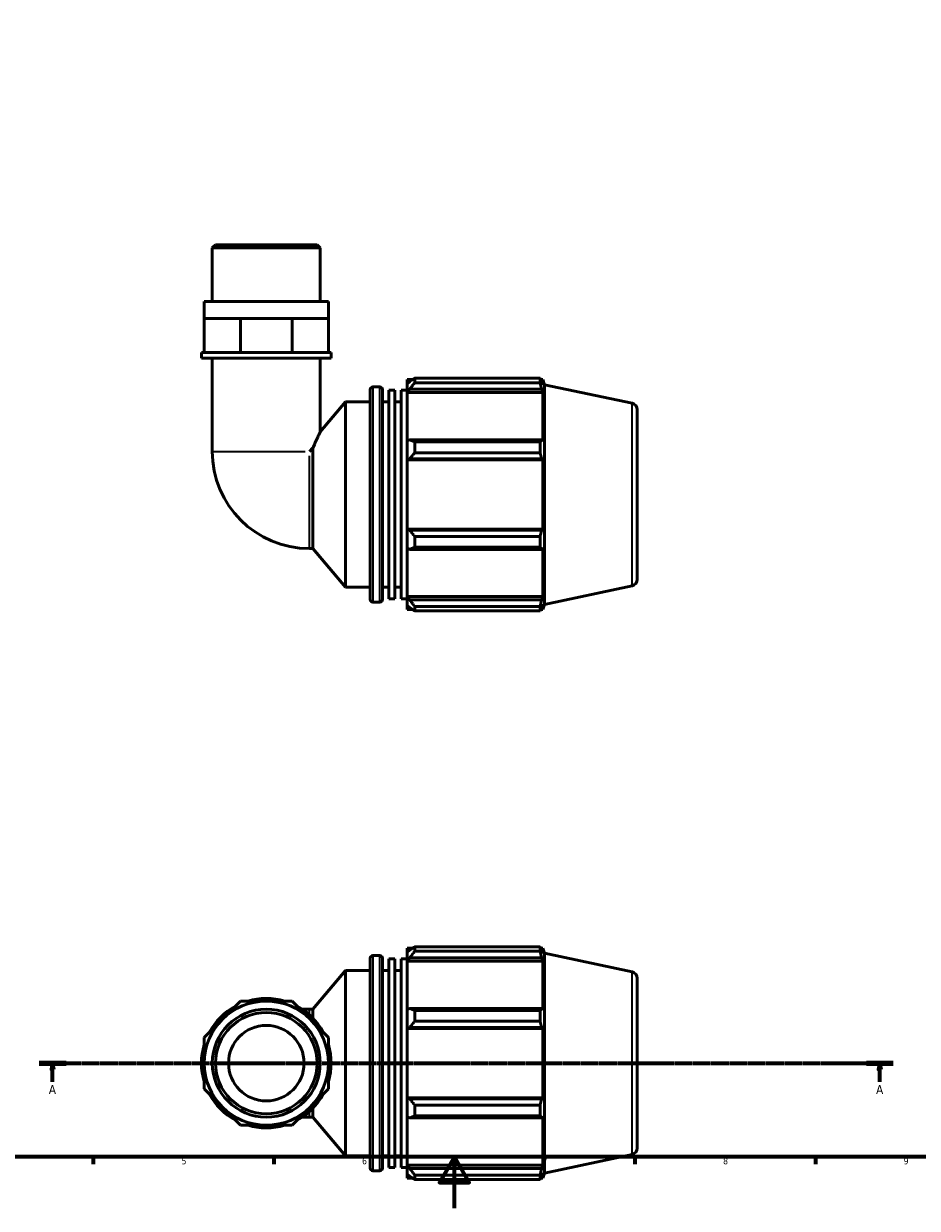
# Model space of a CAD drawing. Header units: millimetres. Extents: x 0 to 931, y 0 to 920.
# Tile 2 of 6: x 253 to 600, y 0 to 460. Entities that reach past the tile are written whole.
import ezdxf

# ---------------------------------------------------------------- set-up
doc = ezdxf.new("R2010")
doc.units = ezdxf.units.MM
doc.linetypes.add('CHAIN', pattern=[0.7087, 0.4724, -0.0591, 0.1181, -0.0591])
for name, color, linetype, lineweight in [('Border (ISO)', 7, 'Continuous', 70), ('Section Line (ISO)', 7, 'CHAIN', 70), ('Visible (ISO)', 7, 'Continuous', 50), ('Visible Narrow (ISO)', 7, 'Continuous', 35)]:
    doc.layers.add(name, color=color, linetype=linetype, lineweight=lineweight)
doc.styles.add('Label Text (ISO)', font='tahoma.ttf')
doc.styles.add('Note Text (ISO)', font='tahoma.ttf')

# ---------------------------------------------------------------- blocks, each defined once
blk = doc.blocks.new('Borders Default Border')
at = {"layer": 'Border (ISO)'}
for p, q in [((280.33, 20), (280.33, 17.1)), ((350.42, 20), (350.42, 17.1)), ((490.58, 20), (490.58, 17.1)), ((560.67, 20), (560.67, 17.1))]:
    blk.add_line(p, q, dxfattribs=at)
at = {"layer": 'Border (ISO)', "flags": 128}
for points in [[(20, 20), (20, 574), (821, 574), (821, 20), (20, 20)], [(420.5, 0), (420.5, 20), (414.73, 10), (426.27, 10), (420.5, 20)]]:
    blk.add_lwpolyline(points, dxfattribs=at)
at = {"layer": 'Border (ISO)', "color": 232, "true_color": 0xca0064, "char_height": 2.5, "attachment_point": 7, "style": 'Note Text (ISO)'}
for s, insert in [('5', (314.64, 17.05)), ('6', (384.66, 17.05)), ('7', (454.77, 17.1)), ('8', (524.81, 17.04)), ('9', (594.88, 17.05))]:
    blk.add_mtext(s, dxfattribs=dict(at, insert=insert))
blk = doc.blocks.new('2dTransSection0')
at = {"layer": 'Section Line (ISO)', "linetype": 'CHAIN'}
blk.add_line((259.33, 56.35), (590.86, 56.35), dxfattribs=at)
at = {"layer": 'Section Line (ISO)', "linetype": 'Continuous', "lineweight": 140}
for p, q in [((259.33, 56.35), (269.79, 56.35)), ((580.41, 56.35), (590.86, 56.35))]:
    blk.add_line(p, q, dxfattribs=at)
at = {"layer": 'Section Line (ISO)', "linetype": 'Continuous'}
for p, q in [((264.56, 56.35), (264.06, 53.85)), ((264.56, 53.85), (264.56, 56.35)), ((265.06, 53.85), (264.56, 56.35)), ((585.63, 56.35), (585.13, 53.85)), ((585.63, 53.85), (585.63, 56.35)), ((586.13, 53.85), (585.63, 56.35)), ((264.06, 53.85), (265.06, 53.85)), ((264.56, 49.12), (264.56, 53.85)), ((585.13, 53.85), (586.13, 53.85)), ((585.63, 49.12), (585.63, 53.85))]:
    blk.add_line(p, q, dxfattribs=at)
at = {"layer": 'Section Line (ISO)', "linetype": 'Continuous', "flags": 128}
for points in [[(265.06, 53.85), (264.56, 56.35), (264.06, 53.85), (265.06, 53.85)], [(586.13, 53.85), (585.63, 56.35), (585.13, 53.85), (586.13, 53.85)]]:
    blk.add_lwpolyline(points, dxfattribs=at)
at = {"layer": 'Section Line (ISO)'}
for points in [[(265.06, 53.85), (264.56, 56.35), (264.06, 53.85), (265.06, 53.85)], [(586.13, 53.85), (585.63, 56.35), (585.13, 53.85), (586.13, 53.85)]]:
    blk.add_solid(points, dxfattribs=at)
at = {"layer": 'Section Line (ISO)', "char_height": 3.5, "attachment_point": 7, "style": 'Label Text (ISO)'}
for insert in [(263.07, 44.35), (584.15, 44.35)]:
    blk.add_mtext('A', dxfattribs=dict(at, insert=insert))

msp = doc.modelspace()

# ---------------------------------------------------------------- linework, layer by layer
at = {"layer": 'Visible (ISO)'}
for p, q in [((327.791, 374.099), (326.533, 372.842)), ((326.533, 352.099), (326.533, 372.842)), ((368.443, 372.842), (326.533, 372.842)), ((327.791, 374.099), (367.186, 374.099)), ((367.186, 374.099), (368.443, 372.842)), ((368.443, 352.099), (368.443, 372.842)), ((371.587, 352.099), (323.39, 352.099)), ((323.39, 345.499), (323.39, 352.099)), ((371.587, 345.499), (371.587, 352.099)), ((323.39, 345.499), (330.448, 345.499)), ((323.39, 332.299), (323.39, 345.499)), ((330.448, 345.499), (337.507, 345.499)), ((337.507, 332.299), (337.507, 345.499)), ((337.507, 345.499), (347.488, 345.499)), ((347.488, 345.499), (357.47, 345.499)), ((357.47, 345.499), (364.528, 345.499)), ((357.47, 332.299), (357.47, 345.499)), ((364.528, 345.499), (371.587, 345.499)), ((371.587, 332.299), (371.587, 345.499)), ((323.39, 332.299), (322.342, 332.299)), ((322.342, 330.099), (322.342, 332.299)), ((325.369, 332.299), (323.39, 332.299)), ((335.528, 332.299), (325.369, 332.299)), ((337.507, 332.299), (335.528, 332.299)), ((340.305, 332.299), (337.507, 332.299)), ((354.671, 332.299), (340.305, 332.299)), ((357.47, 332.299), (354.671, 332.299)), ((359.449, 332.299), (357.47, 332.299)), ((369.608, 332.299), (359.449, 332.299)), ((371.587, 332.299), (369.608, 332.299)), ((372.634, 332.299), (371.587, 332.299)), ((372.634, 330.099), (372.634, 332.299)), ((372.634, 330.099), (322.342, 330.099)), ((326.533, 330.099), (326.533, 293.863)), ((368.443, 330.099), (368.443, 301.462)), ((405.088, 322.264), (405.088, 320.528)), ((405.088, 322.264), (453.751, 322.264)), ((453.751, 320.528), (453.751, 322.264)), ((387.808, 236.339), (387.808, 317.859)), ((388.808, 318.859), (391.608, 318.859)), ((392.608, 317.859), (392.608, 236.339)), ((395.008, 236.592), (395.008, 317.606)), ((395.008, 317.606), (397.408, 317.606)), ((397.408, 236.592), (397.408, 317.606)), ((399.808, 236.592), (399.808, 317.606)), ((399.808, 317.606), (402.208, 317.606)), ((402.208, 321.739), (402.208, 320.131)), ((402.208, 321.739), (404.252, 321.739)), ((403.168, 321.047), (402.208, 320.131)), ((402.208, 317.121), (402.208, 320.131)), ((402.208, 317.121), (403.168, 317.973)), ((403.168, 317.973), (454.375, 317.973)), ((453.751, 320.528), (405.088, 320.528)), ((454.023, 321.739), (454.842, 321.739)), ((454.842, 319.673), (454.375, 321.047)), ((454.375, 317.973), (454.842, 316.695)), ((455.488, 319.751), (454.842, 321.739)), ((454.842, 319.673), (454.842, 321.739)), ((455.488, 234.447), (455.488, 319.751)), ((489.508, 312.52), (455.488, 319.751)), ((368.443, 301.462), (378.208, 313.099)), ((378.208, 241.099), (378.208, 313.099)), ((378.208, 313.099), (387.808, 313.099)), ((392.608, 313.099), (395.008, 313.099)), ((397.408, 313.099), (399.808, 313.099)), ((402.208, 316.695), (402.208, 317.121)), ((402.208, 316.695), (402.208, 297.933)), ((402.208, 316.695), (454.842, 316.695)), ((454.842, 297.712), (454.842, 316.695)), ((491.488, 310.075), (491.488, 244.124)), ((365.584, 295.195), (364.252, 293.863)), ((365.584, 256.144), (365.584, 295.195)), ((403.168, 298.377), (402.208, 297.933)), ((402.208, 290.667), (402.208, 297.933)), ((454.375, 298.377), (403.168, 298.377)), ((405.088, 297.543), (405.088, 293.352)), ((405.088, 297.543), (453.751, 297.543)), ((453.751, 293.352), (453.751, 297.543)), ((454.842, 297.712), (454.375, 298.377)), ((402.208, 290.667), (403.168, 290.956)), ((402.208, 290.523), (402.208, 290.667)), ((402.208, 290.523), (402.208, 263.676)), ((402.208, 290.523), (454.842, 290.523)), ((403.168, 290.956), (454.375, 290.956)), ((453.751, 293.352), (405.088, 293.352)), ((454.375, 290.956), (454.842, 290.523)), ((454.842, 263.676), (454.842, 290.523)), ((402.208, 263.531), (402.208, 263.676)), ((402.208, 263.676), (454.842, 263.676)), ((403.168, 263.243), (402.208, 263.531)), ((402.208, 256.265), (402.208, 263.531)), ((454.375, 263.243), (403.168, 263.243)), ((454.842, 263.676), (454.375, 263.243)), ((405.088, 260.846), (405.088, 256.656)), ((405.088, 260.846), (453.751, 260.846)), ((453.751, 256.656), (453.751, 260.846)), ((364.252, 256.144), (365.584, 256.144)), ((365.584, 256.144), (378.208, 241.099)), ((402.208, 256.265), (403.168, 255.822)), ((402.208, 256.265), (402.208, 237.503)), ((403.168, 255.822), (454.375, 255.822)), ((453.751, 256.656), (405.088, 256.656)), ((454.375, 255.822), (454.842, 256.487)), ((454.842, 237.503), (454.842, 256.487)), ((378.208, 241.099), (387.808, 241.099)), ((392.608, 241.099), (395.008, 241.099)), ((397.408, 241.099), (399.808, 241.099)), ((489.508, 241.678), (455.488, 234.447)), ((388.808, 235.339), (391.608, 235.339)), ((395.008, 236.592), (397.408, 236.592)), ((399.808, 236.592), (402.208, 236.592)), ((402.208, 237.077), (402.208, 237.503)), ((402.208, 237.503), (454.842, 237.503)), ((402.208, 234.068), (402.208, 237.077)), ((403.168, 236.226), (402.208, 237.077)), ((454.375, 236.226), (403.168, 236.226)), ((454.842, 237.503), (454.375, 236.226)), ((402.208, 234.068), (403.168, 233.152)), ((402.208, 234.068), (402.208, 232.459)), ((402.208, 232.459), (404.252, 232.459)), ((405.088, 233.67), (405.088, 231.935)), ((405.088, 233.67), (453.751, 233.67)), ((453.751, 231.935), (405.088, 231.935)), ((453.751, 231.935), (453.751, 233.67)), ((454.023, 232.459), (454.842, 232.459)), ((454.375, 233.152), (454.842, 234.525)), ((454.842, 232.459), (454.842, 234.525)), ((455.488, 234.447), (454.842, 232.459)), ((405.088, 101.514), (405.088, 99.778)), ((405.088, 101.514), (453.751, 101.514)), ((453.751, 99.778), (453.751, 101.514)), ((387.808, 15.59), (387.808, 97.11)), ((388.808, 98.11), (391.608, 98.11)), ((392.608, 97.11), (392.608, 15.59)), ((395.008, 15.842), (395.008, 96.857)), ((395.008, 96.857), (397.408, 96.857)), ((397.408, 15.842), (397.408, 96.857)), ((399.808, 15.842), (399.808, 96.857)), ((399.808, 96.857), (402.208, 96.857)), ((402.208, 100.99), (402.208, 99.381)), ((402.208, 100.99), (404.252, 100.99)), ((403.168, 100.297), (402.208, 99.381)), ((402.208, 96.372), (402.208, 99.381)), ((402.208, 96.372), (403.168, 97.223)), ((403.168, 97.223), (454.375, 97.223)), ((453.751, 99.778), (405.088, 99.778)), ((454.023, 100.99), (454.842, 100.99)), ((454.842, 98.924), (454.375, 100.297)), ((454.375, 97.223), (454.842, 95.946)), ((455.488, 99.002), (454.842, 100.99)), ((454.842, 98.924), (454.842, 100.99)), ((455.488, 13.698), (455.488, 99.002)), ((489.508, 91.771), (455.488, 99.002)), ((365.584, 77.305), (378.208, 92.35)), ((378.208, 20.35), (378.208, 92.35)), ((378.208, 92.35), (387.808, 92.35)), ((392.608, 92.35), (395.008, 92.35)), ((397.408, 92.35), (399.808, 92.35)), ((402.208, 95.946), (402.208, 96.372)), ((402.208, 95.946), (402.208, 77.184)), ((402.208, 95.946), (454.842, 95.946)), ((454.842, 76.962), (454.842, 95.946)), ((491.488, 89.325), (491.488, 23.374)), ((337.507, 80.448), (330.448, 73.39)), ((347.488, 80.448), (337.507, 80.448)), ((357.47, 80.448), (347.488, 80.448)), ((364.528, 73.39), (357.47, 80.448)), ((364.252, 77.305), (361.388, 77.305)), ((364.252, 77.305), (365.584, 77.305)), ((365.584, 73.81), (365.584, 77.305)), ((403.168, 77.627), (402.208, 77.184)), ((402.208, 69.917), (402.208, 77.184)), ((454.375, 77.627), (403.168, 77.627)), ((405.088, 76.793), (405.088, 72.603)), ((405.088, 76.793), (453.751, 76.793)), ((453.751, 72.603), (453.751, 76.793)), ((454.842, 76.962), (454.375, 77.627)), ((330.448, 73.39), (323.39, 66.331)), ((371.587, 66.331), (364.528, 73.39)), ((402.208, 69.917), (403.168, 70.206)), ((402.208, 69.773), (402.208, 69.917)), ((402.208, 69.773), (402.208, 42.926)), ((402.208, 69.773), (454.842, 69.773)), ((403.168, 70.206), (454.375, 70.206)), ((453.751, 72.603), (405.088, 72.603)), ((454.375, 70.206), (454.842, 69.773)), ((454.842, 42.926), (454.842, 69.773)), ((323.39, 66.331), (323.39, 56.35)), ((371.587, 56.35), (371.587, 66.331)), ((323.39, 56.35), (323.39, 46.368)), ((371.587, 46.368), (371.587, 56.35)), ((323.39, 46.368), (330.448, 39.31)), ((364.528, 39.31), (371.587, 46.368)), ((402.208, 42.782), (402.208, 42.926)), ((402.208, 42.926), (454.842, 42.926)), ((402.208, 35.516), (402.208, 42.782)), ((403.168, 42.493), (402.208, 42.782)), ((454.375, 42.493), (403.168, 42.493)), ((454.842, 42.926), (454.375, 42.493)), ((330.448, 39.31), (337.507, 32.251)), ((357.47, 32.251), (364.528, 39.31)), ((365.584, 35.395), (365.584, 38.889)), ((405.088, 40.097), (405.088, 35.906)), ((405.088, 40.097), (453.751, 40.097)), ((453.751, 35.906), (453.751, 40.097)), ((337.507, 32.251), (347.488, 32.251)), ((347.488, 32.251), (357.47, 32.251)), ((361.388, 35.395), (364.252, 35.395)), ((364.252, 35.395), (365.584, 35.395)), ((365.584, 35.395), (378.208, 20.35)), ((402.208, 35.516), (402.208, 16.753)), ((402.208, 35.516), (403.168, 35.072)), ((403.168, 35.072), (454.375, 35.072)), ((453.751, 35.906), (405.088, 35.906)), ((454.375, 35.072), (454.842, 35.737)), ((454.842, 16.753), (454.842, 35.737)), ((378.208, 20.35), (387.808, 20.35)), ((392.608, 20.35), (395.008, 20.35)), ((397.408, 20.35), (399.808, 20.35)), ((489.508, 20.929), (455.488, 13.698)), ((388.808, 14.59), (391.608, 14.59)), ((395.008, 15.842), (397.408, 15.842)), ((399.808, 15.842), (402.208, 15.842)), ((402.208, 16.328), (402.208, 16.753)), ((402.208, 16.753), (454.842, 16.753)), ((402.208, 13.318), (402.208, 16.328)), ((403.168, 15.476), (402.208, 16.328)), ((454.375, 15.476), (403.168, 15.476)), ((454.842, 16.753), (454.375, 15.476)), ((402.208, 13.318), (402.208, 11.71)), ((402.208, 13.318), (403.168, 12.402)), ((402.208, 11.71), (404.252, 11.71)), ((405.088, 12.921), (405.088, 11.185)), ((405.088, 12.921), (453.751, 12.921)), ((453.751, 11.185), (405.088, 11.185)), ((453.751, 11.185), (453.751, 12.921)), ((454.023, 11.71), (454.842, 11.71)), ((454.375, 12.402), (454.842, 13.776)), ((454.842, 11.71), (454.842, 13.776)), ((455.488, 13.698), (454.842, 11.71))]:
    msp.add_line(p, q, dxfattribs=at)
for radius in [24.098, 20.955, 19.698, 14.668]:
    msp.add_circle((347.488, 56.35), radius, dxfattribs=at)
for centre, radius, start, end in [((388.808, 317.859), 1, 90, 180), ((391.608, 317.859), 1, 0, 90), ((488.988, 310.075), 2.5, 0, 78), ((364.252, 293.863), 37.719, 180, 270), ((488.988, 244.124), 2.5, 282, 0), ((388.808, 236.339), 1, 180, 270), ((391.608, 236.339), 1, 270, 0), ((388.808, 97.11), 1, 90, 180), ((391.608, 97.11), 1, 0, 90), ((488.988, 89.325), 2.5, 0, 78), ((347.488, 56.35), 25.146, 118.40216, 151.59784), ((347.488, 56.35), 25.146, 73.40216, 106.59784), ((347.488, 56.35), 25.146, 28.40216, 61.59784), ((347.488, 56.35), 25.146, 163.40216, 196.59784), ((347.488, 56.35), 25.146, 343.40216, 16.59784), ((347.488, 56.35), 25.146, 208.40216, 241.59784), ((347.488, 56.35), 25.146, 298.40216, 331.59784), ((347.488, 56.35), 25.146, 253.40216, 286.59784), ((488.988, 23.374), 2.5, 282, 0), ((388.808, 15.59), 1, 180, 270), ((391.608, 15.59), 1, 270, 0)]:
    msp.add_arc(centre, radius, start, end, dxfattribs=at)
for points, weights in [([(405.088, 322.264), (404.09, 321.643), (403.168, 321.047)], [1.01791895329, 1.01266050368, 1.00660682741]), ([(453.751, 322.264), (454.075, 321.643), (454.375, 321.047)], [1, 1.0012345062, 1.00165219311]), ([(403.168, 317.973), (404.09, 319.224), (405.088, 320.528)], [1.00660682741, 1.01266050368, 1.01791895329]), ([(454.375, 317.973), (454.075, 319.224), (453.751, 320.528)], [1.00165219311, 1.0012345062, 1]), ([(405.088, 297.543), (404.09, 297.968), (403.168, 298.377)], [1.01791895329, 1.01266050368, 1.00660682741]), ([(453.751, 297.543), (454.075, 297.968), (454.375, 298.377)], [1, 1.0012345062, 1.00165219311]), ([(403.168, 290.956), (404.09, 292.13), (405.088, 293.352)], [1.00660682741, 1.01266050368, 1.01791895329]), ([(454.375, 290.956), (454.075, 292.13), (453.751, 293.352)], [1.00165219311, 1.0012345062, 1]), ([(405.088, 260.846), (404.09, 262.069), (403.168, 263.243)], [1.01791895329, 1.01266050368, 1.00660682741]), ([(453.751, 260.846), (454.075, 262.069), (454.375, 263.243)], [1, 1.0012345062, 1.00165219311]), ([(403.168, 255.822), (404.09, 256.23), (405.088, 256.656)], [1.00660682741, 1.01266050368, 1.01791895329]), ([(454.375, 255.822), (454.075, 256.23), (453.751, 256.656)], [1.00165219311, 1.0012345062, 1]), ([(405.088, 233.67), (404.09, 234.974), (403.168, 236.226)], [1.01791895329, 1.01266050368, 1.00660682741]), ([(453.751, 233.67), (454.075, 234.974), (454.375, 236.226)], [1, 1.0012345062, 1.00165219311]), ([(403.168, 233.152), (404.09, 232.556), (405.088, 231.935)], [1.00660682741, 1.01266050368, 1.01791895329]), ([(454.375, 233.152), (454.075, 232.556), (453.751, 231.935)], [1.00165219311, 1.0012345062, 1]), ([(405.088, 101.514), (404.09, 100.893), (403.168, 100.297)], [1.01791895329, 1.01266050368, 1.00660682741]), ([(453.751, 101.514), (454.075, 100.893), (454.375, 100.297)], [1, 1.0012345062, 1.00165219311]), ([(403.168, 97.223), (404.09, 98.475), (405.088, 99.778)], [1.00660682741, 1.01266050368, 1.01791895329]), ([(454.375, 97.223), (454.075, 98.475), (453.751, 99.778)], [1.00165219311, 1.0012345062, 1]), ([(405.088, 76.793), (404.09, 77.219), (403.168, 77.627)], [1.01791895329, 1.01266050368, 1.00660682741]), ([(453.751, 76.793), (454.075, 77.219), (454.375, 77.627)], [1, 1.0012345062, 1.00165219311]), ([(403.168, 70.206), (404.09, 71.38), (405.088, 72.603)], [1.00660682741, 1.01266050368, 1.01791895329]), ([(454.375, 70.206), (454.075, 71.38), (453.751, 72.603)], [1.00165219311, 1.0012345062, 1]), ([(405.088, 40.097), (404.09, 41.319), (403.168, 42.493)], [1.01791895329, 1.01266050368, 1.00660682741]), ([(453.751, 40.097), (454.075, 41.319), (454.375, 42.493)], [1, 1.0012345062, 1.00165219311]), ([(403.168, 35.072), (404.09, 35.481), (405.088, 35.906)], [1.00660682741, 1.01266050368, 1.01791895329]), ([(454.375, 35.072), (454.075, 35.481), (453.751, 35.906)], [1.00165219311, 1.0012345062, 1]), ([(405.088, 12.921), (404.09, 14.225), (403.168, 15.476)], [1.01791895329, 1.01266050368, 1.00660682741]), ([(453.751, 12.921), (454.075, 14.225), (454.375, 15.476)], [1, 1.0012345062, 1.00165219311]), ([(403.168, 12.402), (404.09, 11.806), (405.088, 11.185)], [1.00660682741, 1.01266050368, 1.01791895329]), ([(454.375, 12.402), (454.075, 11.806), (453.751, 11.185)], [1.00165219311, 1.0012345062, 1])]:
    msp.add_rational_spline(points, weights, degree=2, dxfattribs=at)
msp.add_open_spline([(365.584, 295.195), (365.648, 295.347), (365.712, 295.498), (366.29, 296.854), (366.787, 297.954), (367.535, 299.571), (367.865, 300.265), (368.322, 301.213), (368.443, 301.462), (368.443, 301.462)], degree=3, knots=[8.1077, 8.1077, 8.1077, 8.1077, 8.1622626, 8.1622626, 8.6042425, 8.6042425, 8.9806229, 8.9806229, 9.3570033, 9.3570033, 9.3570033, 9.3570033], dxfattribs=at)
at = {"layer": 'Visible Narrow (ISO)'}
for p, q in [((388.808, 318.345), (388.808, 235.853)), ((391.608, 235.853), (391.608, 318.345)), ((489.508, 242.114), (489.508, 312.084)), ((326.697, 293.863), (362.555, 293.863)), ((364.252, 256.307), (364.252, 292.166)), ((388.808, 97.595), (388.808, 15.104)), ((391.608, 15.104), (391.608, 97.595)), ((489.508, 21.365), (489.508, 91.334)), ((364.252, 75.305), (364.252, 77.299)), ((364.252, 35.4), (364.252, 37.395))]:
    msp.add_line(p, q, dxfattribs=at)

# ---------------------------------------------------------------- block references
msp.add_blockref('Borders Default Border', (0, 0))
at = {"layer": 'Section Line (ISO)'}
msp.add_blockref('2dTransSection0', (0, 0), dxfattribs=at)

doc.saveas('drawing.dxf')
